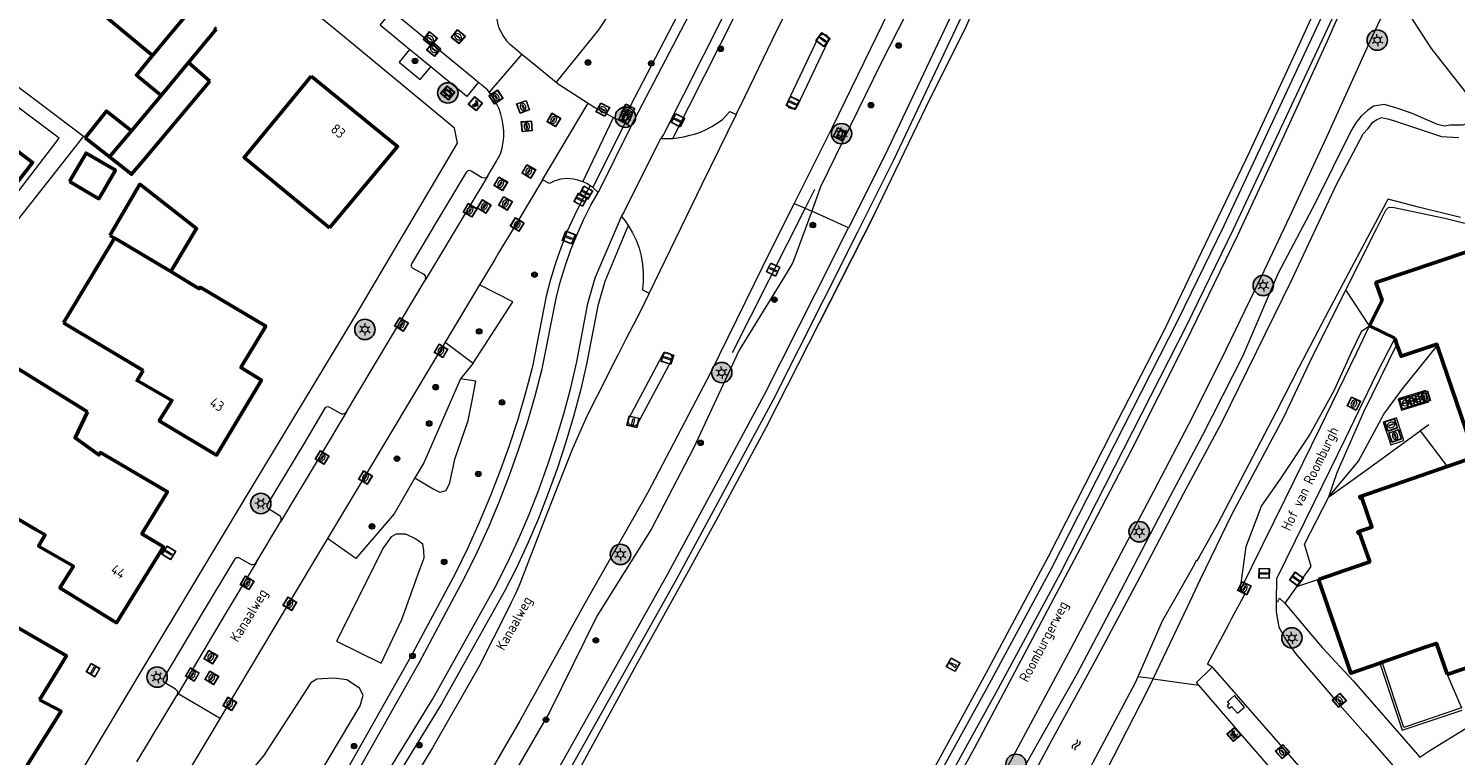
# Model space of a CAD drawing. Header units: metres. Extents: x 94279 to 96109, y 461866 to 463040.
# Tile 87 of 175: x 95023 to 95163, y 462869 to 462940. Entities that reach past the tile are written whole.
import ezdxf
from ezdxf.enums import TextEntityAlignment as Align

# ---------------------------------------------------------------- set-up
doc = ezdxf.new("R2010")
doc.units = ezdxf.units.M
doc.layers.get('0').update_dxf_attribs({"linetype": 'CONTINUOUS'})
for name, color, linetype, lineweight in [('B-WE-OV-LICHTMAST', 252, 'CONTINUOUS', 25), ('B_BEBOUWINGSGRENS_0', 132, 'CONTINUOUS', 50), ('B_LUIFEL_1', 132, 'CONTINUOUS', 50), ('B_TUSSENMUUR_0', 132, 'CONTINUOUS', 50), ('G_GRENS_ALGEMEEN_0', 251, 'CONTINUOUS', 13), ('Q_BANK_0', 251, 'CONTINUOUS', 13), ('Q_BETAALAUTOMAAT_0', 251, 'CONTINUOUS', 13), ('Q_BOOM_0', 251, 'CONTINUOUS', 13), ('Q_INSPECTIE_OF_RIOOLPUT_0', 251, 'CONTINUOUS', 13), ('Q_KOLK_0', 251, 'CONTINUOUS', 13), ('Q_LICHTMAST_0', 251, 'CONTINUOUS', 13), ('Q_MEERPAAL_0', 251, 'CONTINUOUS', 13), ('Q_PAAL_ALGEMEEN_0', 251, 'CONTINUOUS', 13), ('Q_STRAATNAAMBORD_0', 251, 'CONTINUOUS', 13), ('Q_VERKEERSBORDPAAL_0', 251, 'CONTINUOUS', 13), ('Q_VLAGGENMAST_0', 251, 'CONTINUOUS', 13), ('S_GBKN_SYMBOOL_WATER_0', 251, 'CONTINUOUS', 13), ('T_CULTUURGRENS_0', 251, 'CONTINUOUS', 13), ('T_HAAG_0', 251, 'CONTINUOUS', 13), ('T_HEK_0', 251, 'CONTINUOUS', 13), ('T_HEK_LIJN_0', 251, 'CONTINUOUS', 13), ('T_MUUR_30CM_LIJN_0', 251, 'CONTINUOUS', 13), ('T_WALBESCHERMING_0', 251, 'CONTINUOUS', 13), ('V_WEGGRENS_0', 251, 'CONTINUOUS', 13), ('W_WALBESCHERMING_LIJN_0', 251, 'CONTINUOUS', 13), ('W_WATERGRENS_0', 251, 'CONTINUOUS', 13), ('Z_GBKN_HUISNUMMER_0', 251, 'CONTINUOUS', 13), ('Z_STRAATNAAM_0', 251, 'CONTINUOUS', 13)]:
    doc.layers.add(name, color=color, linetype=linetype, lineweight=lineweight)
doc.styles.get("Standard").update_dxf_attribs({"font": 'isocp.shx'})

# ---------------------------------------------------------------- blocks, each defined once
blk = doc.blocks.new('Q_LICHTMAST')
for points in [[(-0.26, 0.15), (-0.52, 0.3)], [(0, 0.3), (0, 0.6)], [(0.26, 0.15), (0.52, 0.3)], [(-0.26, -0.15), (-0.52, -0.3)], [(0, -0.3), (0, -0.6)], [(0.26, -0.15), (0.52, -0.3)]]:
    blk.add_lwpolyline(points)
blk.add_circle((0, 0), 0.3)
blk = doc.blocks.new('Q_VERKEERSBORDPAAL')
for points in [[(-0.5, 0.5), (0.5, 0.5), (0.5, -0.5), (-0.5, -0.5)], [(-0.08, 0.33), (0.07, 0.33), (0.07, -0.33), (-0.08, -0.33)]]:
    blk.add_lwpolyline(points, close=True)
blk.add_lwpolyline([(-0.44, 0.46), (0.44, 0.46, -0.414214), (0.46, 0.44), (0.46, -0.44, -0.414214), (0.44, -0.46), (-0.44, -0.46, -0.414214), (-0.46, -0.44), (-0.46, 0.44), (-0.46, 0.44), (-0.46, 0.45), (-0.46, 0.45), (-0.46, 0.45), (-0.46, 0.45), (-0.46, 0.45), (-0.46, 0.45), (-0.46, 0.46), (-0.46, 0.46), (-0.46, 0.46), (-0.45, 0.46), (-0.45, 0.46), (-0.45, 0.46), (-0.45, 0.46), (-0.45, 0.46), (-0.45, 0.46), (-0.44, 0.46), (-0.44, 0.46)], format="xyb")
blk = doc.blocks.new('Q_VLAGGENMAST')
for points in [[(-0.5, 0.5), (0.5, 0.5), (0.5, -0.5), (-0.5, -0.5)], [(-0.08, 0.33), (0.07, 0.33), (0.07, -0.33), (-0.08, -0.33)]]:
    blk.add_lwpolyline(points, close=True)
blk.add_lwpolyline([(-0.44, 0.46), (0.44, 0.46, -0.414214), (0.46, 0.44), (0.46, -0.44, -0.414214), (0.44, -0.46), (-0.44, -0.46, -0.414214), (-0.46, -0.44), (-0.46, 0.44), (-0.46, 0.44), (-0.46, 0.45), (-0.46, 0.45), (-0.46, 0.45), (-0.46, 0.45), (-0.46, 0.45), (-0.46, 0.45), (-0.46, 0.46), (-0.46, 0.46), (-0.46, 0.46), (-0.45, 0.46), (-0.45, 0.46), (-0.45, 0.46), (-0.45, 0.46), (-0.45, 0.46), (-0.45, 0.46), (-0.44, 0.46), (-0.44, 0.46)], format="xyb")
blk = doc.blocks.new('Q_PAAL_ALGEMEEN')
for points in [[(-0.5, 0.5), (0.5, 0.5), (0.5, -0.5), (-0.5, -0.5)], [(-0.08, 0.33), (0.07, 0.33), (0.07, -0.33), (-0.08, -0.33)]]:
    blk.add_lwpolyline(points, close=True)
blk.add_lwpolyline([(-0.44, 0.46), (0.44, 0.46, -0.414214), (0.46, 0.44), (0.46, -0.44, -0.414214), (0.44, -0.46), (-0.44, -0.46, -0.414214), (-0.46, -0.44), (-0.46, 0.44), (-0.46, 0.44), (-0.46, 0.45), (-0.46, 0.45), (-0.46, 0.45), (-0.46, 0.45), (-0.46, 0.45), (-0.46, 0.45), (-0.46, 0.46), (-0.46, 0.46), (-0.46, 0.46), (-0.45, 0.46), (-0.45, 0.46), (-0.45, 0.46), (-0.45, 0.46), (-0.45, 0.46), (-0.45, 0.46), (-0.44, 0.46), (-0.44, 0.46)], format="xyb")
blk = doc.blocks.new('Q_KOLK')
blk.add_lwpolyline([(-0.5, 0.5), (0.5, 0.5), (0.5, -0.5), (-0.5, -0.5)], close=True)
for points in [[(-0.44, 0.46), (0.44, 0.46, -0.414214), (0.46, 0.44), (0.46, -0.44, -0.414214), (0.44, -0.46), (-0.44, -0.46, -0.414214), (-0.46, -0.44), (-0.46, 0.44, -0.414214), (-0.44, 0.46)], [(-0.34, 0.1, 0.380426), (-0.28, -0.18)], [(-0.01, 0.27, 0.240218), (-0.34, 0.1)], [(-0.19, 0.04, 0.853344), (-0.19, -0.03)], [(0.33, 0.11, 0.240191), (-0.01, 0.27)], [(0.18, -0.03, 0.849746), (0.18, 0.04)], [(0.27, -0.18, 0.380426), (0.33, 0.11)], [(-0.28, -0.18, 0.148452), (0.01, -0.26)], [(0.01, -0.26, 0.131742), (0.27, -0.18)]]:
    blk.add_lwpolyline(points, format="xyb")
for points in [[(-0.19, 0.04), (0.18, 0.04)], [(0.18, -0.03), (-0.19, -0.03)]]:
    blk.add_lwpolyline(points)
blk = doc.blocks.new('Q_INSPECTIE_OF_RIOOLPUT')
blk.add_lwpolyline([(-0.5, 0.5), (0.5, 0.5), (0.5, -0.5), (-0.5, -0.5)], close=True)
for points in [[(-0.44, 0.46), (0.44, 0.46, -0.414214), (0.46, 0.44), (0.46, -0.44, -0.414214), (0.44, -0.46), (-0.44, -0.46, -0.414214), (-0.46, -0.44), (-0.46, 0.44), (-0.46, 0.44), (-0.46, 0.45), (-0.46, 0.45), (-0.46, 0.45), (-0.46, 0.45), (-0.46, 0.45), (-0.46, 0.45), (-0.46, 0.46), (-0.46, 0.46), (-0.46, 0.46), (-0.45, 0.46), (-0.45, 0.46), (-0.45, 0.46), (-0.45, 0.46), (-0.45, 0.46), (-0.45, 0.46), (-0.44, 0.46), (-0.44, 0.46)], [(-0.34, 0.1, 0.380426), (-0.28, -0.18)], [(-0.01, 0.27, 0.240218), (-0.34, 0.1)], [(-0.19, 0.04, 0.853344), (-0.19, -0.03)], [(0.33, 0.11, 0.240191), (-0.01, 0.27)], [(0.18, -0.03, 0.849746), (0.18, 0.04)], [(0.27, -0.18, 0.380426), (0.33, 0.11)], [(-0.28, -0.18, 0.148452), (0.01, -0.26)], [(0.01, -0.26, 0.131742), (0.27, -0.18)]]:
    blk.add_lwpolyline(points, format="xyb")
for points in [[(-0.19, 0.04), (0.18, 0.04)], [(0.18, -0.03), (-0.19, -0.03)]]:
    blk.add_lwpolyline(points)
blk = doc.blocks.new('Q_BANK')
blk.add_lwpolyline([(-0.5, 0.5), (0.5, 0.5), (0.5, -0.5), (-0.5, -0.5)], close=True)
blk.add_lwpolyline([(-0.44, 0.46), (0.44, 0.46, -0.414214), (0.46, 0.44), (0.46, -0.44, -0.414214), (0.44, -0.46), (-0.44, -0.46, -0.414214), (-0.46, -0.44), (-0.46, 0.44), (-0.46, 0.44), (-0.46, 0.45), (-0.46, 0.45), (-0.46, 0.45), (-0.46, 0.45), (-0.46, 0.45), (-0.46, 0.45), (-0.46, 0.46), (-0.46, 0.46), (-0.46, 0.46), (-0.45, 0.46), (-0.45, 0.46), (-0.45, 0.46), (-0.45, 0.46), (-0.45, 0.46), (-0.45, 0.46), (-0.44, 0.46), (-0.44, 0.46)], format="xyb")
for points in [[(-0.27, 0.02), (-0.37, -0.08)], [(-0.18, 0.13), (-0.27, 0.13), (-0.27, 0.28)], [(-0.27, 0.28), (0.26, 0.28), (0.26, 0.13), (0.17, 0.13)], [(-0.18, 0.02), (-0.27, 0.02)], [(-0.27, 0.02), (-0.18, 0.02)], [(-0.18, 0.02), (-0.18, 0.13)], [(-0.18, 0.13), (-0.14, 0.13)], [(-0.14, 0.13), (-0.14, 0.02)], [(0.13, 0.13), (-0.14, 0.13)], [(0.13, 0.02), (-0.14, 0.02)], [(-0.14, 0.02), (0.13, 0.02)], [(0.13, 0.02), (-0.14, 0.02)], [(-0.14, 0.02), (0.13, 0.02)], [(-0.14, 0.02), (0.13, 0.02)], [(0.13, 0.02), (0.13, 0.13)], [(0.13, 0.13), (0.17, 0.13)], [(0.17, 0.13), (0.17, 0.02)], [(0.17, 0.02), (0.26, 0.02)], [(0.17, 0.02), (0.26, 0.02)], [(0.26, 0.02), (0.36, -0.08)], [(-0.24, -0.08), (-0.37, -0.08)], [(-0.19, -0.08), (-0.19, -0.27), (-0.24, -0.27), (-0.24, -0.08)], [(-0.24, -0.08), (-0.19, -0.08)], [(0.18, -0.08), (-0.19, -0.08)], [(0.23, -0.08), (0.23, -0.27), (0.18, -0.27), (0.18, -0.08)], [(0.18, -0.08), (0.23, -0.08)], [(0.36, -0.08), (0.23, -0.08)]]:
    blk.add_lwpolyline(points)
blk = doc.blocks.new('Q_BETAALAUTOMAAT')
blk.add_lwpolyline([(-0.5, 0.5), (0.5, 0.5), (0.5, -0.5), (-0.5, -0.5)], close=True)
for points in [[(-0.44, 0.46), (0.44, 0.46, -0.414214), (0.46, 0.44), (0.46, -0.44, -0.414214), (0.44, -0.46), (-0.44, -0.46, -0.414214), (-0.46, -0.44), (-0.46, 0.44), (-0.46, 0.44), (-0.46, 0.45), (-0.46, 0.45), (-0.46, 0.45), (-0.46, 0.45), (-0.46, 0.45), (-0.46, 0.45), (-0.46, 0.46), (-0.46, 0.46), (-0.46, 0.46), (-0.45, 0.46), (-0.45, 0.46), (-0.45, 0.46), (-0.45, 0.46), (-0.45, 0.46), (-0.45, 0.46), (-0.44, 0.46), (-0.44, 0.46)], [(-0.2, 0.03, 0.050902), (-0.2, -0.03)], [(0, 0.29, 0.299915), (-0.19, 0.1)], [(-0.11, 0.03, 0.069027), (-0.11, -0.03)], [(0, 0.2, 0.158079), (-0.09, 0.1)], [(0.15, 0.29, 0.138529), (0, 0.29)], [(0.14, 0.2, 0.200552), (0, 0.2)], [(-0.18, -0.1, 0.345501), (0.02, -0.28)], [(-0.09, -0.1, 0.158478), (0.01, -0.2)], [(0.01, -0.2, 0.260272), (0.13, -0.18)], [(0.02, -0.28, 0.17253), (0.15, -0.27)]]:
    blk.add_lwpolyline(points, format="xyb")
for points in [[(-0.2, 0.03), (-0.27, 0.03), (-0.27, 0.1)], [(-0.27, 0.1), (-0.19, 0.1)], [(0.06, 0.03), (-0.11, 0.03)], [(-0.09, 0.1), (0.06, 0.1)], [(0.06, 0.1), (0.06, 0.03)], [(0.15, 0.29), (0.14, 0.2)], [(-0.18, -0.1), (-0.27, -0.1), (-0.27, -0.03)], [(-0.27, -0.03), (-0.2, -0.03)], [(-0.11, -0.03), (0.06, -0.03)], [(0.06, -0.1), (-0.09, -0.1)], [(0.06, -0.03), (0.06, -0.1)], [(0.13, -0.18), (0.15, -0.27)]]:
    blk.add_lwpolyline(points)
blk = doc.blocks.new('Q_BOOM')
for radius in [0.27, 0.18, 0.09]:
    blk.add_circle((0, 0), radius)
blk = doc.blocks.new('Q_STRAATNAAMBORD')
for points in [[(-0.5, 0.5), (0.5, 0.5), (0.5, -0.5), (-0.5, -0.5)], [(-0.37, 0.22), (0.36, 0.22), (0.36, -0.21), (-0.37, -0.21)]]:
    blk.add_lwpolyline(points, close=True)
for points in [[(-0.44, 0.46), (0.44, 0.46, -0.414214), (0.46, 0.44), (0.46, -0.44, -0.414214), (0.44, -0.46), (-0.44, -0.46, -0.414214), (-0.46, -0.44), (-0.46, 0.44), (-0.46, 0.44), (-0.46, 0.45), (-0.46, 0.45), (-0.46, 0.45), (-0.46, 0.45), (-0.46, 0.45), (-0.46, 0.45), (-0.46, 0.46), (-0.46, 0.46), (-0.46, 0.46), (-0.45, 0.46), (-0.45, 0.46), (-0.45, 0.46), (-0.45, 0.46), (-0.45, 0.46), (-0.45, 0.46), (-0.44, 0.46), (-0.44, 0.46)], [(-0.29, 0.16), (0.28, 0.16, -0.414214), (0.3, 0.14), (0.3, -0.13, -0.414214), (0.28, -0.16), (-0.29, -0.16, -0.414214), (-0.31, -0.13), (-0.31, 0.14), (-0.31, 0.14), (-0.31, 0.14), (-0.31, 0.14), (-0.31, 0.15), (-0.31, 0.15), (-0.31, 0.15), (-0.3, 0.15), (-0.3, 0.15), (-0.3, 0.15), (-0.3, 0.16), (-0.3, 0.16), (-0.3, 0.16), (-0.3, 0.16), (-0.29, 0.16), (-0.29, 0.16), (-0.29, 0.16), (-0.29, 0.16), (-0.29, 0.16)]]:
    blk.add_lwpolyline(points, format="xyb")
blk = doc.blocks.new('WATERSYMBOOL')
for points in [[(-0.5, 0.15), (-0.44, 0.21), (-0.31, 0.27), (-0.19, 0.27), (-0.06, 0.21), (0, 0.15), (0.06, 0.09), (0.19, 0.02), (0.31, 0.02), (0.44, 0.09), (0.5, 0.15)], [(-0.5, -0.15), (-0.44, -0.09), (-0.31, -0.02), (-0.19, -0.02), (-0.06, -0.09), (0, -0.15), (0.06, -0.21), (0.19, -0.27), (0.31, -0.27), (0.44, -0.21), (0.5, -0.15)]]:
    blk.add_lwpolyline(points)
blk = doc.blocks.new('Q_MEERPAAL')
for points in [[(-0.5, 0.5), (0.5, 0.5), (0.5, -0.5), (-0.5, -0.5)], [(-0.08, 0.32), (0.07, 0.32), (0.07, 0.17), (-0.08, 0.17)]]:
    blk.add_lwpolyline(points, close=True)
blk.add_lwpolyline([(-0.44, 0.46), (0.44, 0.46, -0.414214), (0.46, 0.44), (0.46, -0.44, -0.414214), (0.44, -0.46), (-0.44, -0.46, -0.414214), (-0.46, -0.44), (-0.46, 0.44), (-0.46, 0.44), (-0.46, 0.45), (-0.46, 0.45), (-0.46, 0.45), (-0.46, 0.45), (-0.46, 0.45), (-0.46, 0.45), (-0.46, 0.46), (-0.46, 0.46), (-0.46, 0.46), (-0.45, 0.46), (-0.45, 0.46), (-0.45, 0.46), (-0.45, 0.46), (-0.45, 0.46), (-0.45, 0.46), (-0.44, 0.46), (-0.44, 0.46)], format="xyb")
for points in [[(-0.08, 0.12), (-0.14, -0.31)], [(-0.08, 0.12), (0.07, 0.12)], [(0.07, 0.12), (0.12, -0.31)], [(-0.14, -0.31), (0.12, -0.31)]]:
    blk.add_lwpolyline(points)
blk = doc.blocks.new('LM')
at = {"linetype": 'ByBlock'}
h = blk.add_hatch(color=256, dxfattribs=at)
h.dxf.hatch_style = 1
edge = h.paths.add_edge_path()
edge.add_arc((0, 0), 1, 0, 360)
blk.add_circle((0, 0), 1, dxfattribs=at)

msp = doc.modelspace()

# ---------------------------------------------------------------- linework, layer by layer
at = {"layer": 'B_BEBOUWINGSGRENS_0'}
for p, q in [((95028.77, 462942.87), (95035.14, 462937.61)), ((95038.66, 462936.92), (95041.38, 462940.18)), ((95041.38, 462940.18), (95041.18, 462940.34)), ((95040.77, 462935.08), (95038.66, 462936.92)), ((95035.97, 462933.68), (95033.07, 462930.2)), ((95030.92, 462927.64), (95033.07, 462930.2)), ((95028.53, 462929.53), (95030.92, 462927.64)), ((95031.4, 462919.65), (95026.38, 462911.35)), ((95026.38, 462911.35), (95034.21, 462906.65)), ((95154.61, 462911.06), (95157.09, 462909.83)), ((95157.09, 462909.83), (95157.3, 462909.21)), ((95155.62, 462877.93), (95155.85, 462878.01)), ((95162.23, 462876.8), (95165.75, 462878))]:
    msp.add_line(p, q, dxfattribs=at)
for points in [[(95035.14, 462937.61), (95033.55, 462935.68), (95035.97, 462933.68)], [(95030.92, 462927.64), (95033.08, 462925.94), (95034.27, 462927.35), (95040.77, 462935.08)], [(95050.69, 462935.58), (95044.12, 462927.6), (95052.51, 462920.68)], [(95052.51, 462920.68), (95059.19, 462928.67), (95050.69, 462935.58)], [(95033.07, 462930.2), (95030.6, 462932.15), (95028.53, 462929.53)], [(95021.68, 462924.95), (95023.08, 462926.75), (95023.35, 462927.1), (95020.35, 462929.39), (95018.74, 462927.22)], [(95026.97, 462925.22), (95029.85, 462923.53), (95031.49, 462926.33), (95028.61, 462928.02), (95026.97, 462925.22)], [(95170.27, 462920.38), (95155.23, 462915.32), (95155.83, 462913.56), (95154.61, 462911.06)], [(95036.92, 462916.38), (95031.42, 462919.68), (95031.4, 462919.65)], [(95034.21, 462906.65), (95033.62, 462905.68), (95037.04, 462903.73), (95035.79, 462901.72), (95041.42, 462898.36), (95045.82, 462905.73), (95043.8, 462906.95), (95046.25, 462911.02), (95039.8, 462914.85), (95039.71, 462914.7), (95036.92, 462916.38)], [(95028.76, 462902.6), (95020.89, 462907.47), (95016.93, 462909.91), (95016.54, 462909.25), (95015.31, 462907.17), (95019.26, 462904.73)], [(95157.3, 462909.21), (95157.7, 462908.07), (95161.23, 462909.24), (95161.25, 462909.1)], [(95161.25, 462909.1), (95161.32, 462908.91), (95164.98, 462898.18), (95162.21, 462897.22)], [(95019.26, 462904.73), (95021.6, 462903.36), (95019.89, 462900.43), (95016.76, 462895.08), (95017.18, 462894.84), (95023.77, 462890.99), (95024.58, 462890.51), (95023.95, 462889.42), (95027.36, 462887.43), (95026.04, 462885.3), (95031.6, 462881.88), (95036.2, 462889.34), (95034.09, 462890.61), (95036.59, 462894.76), (95030.01, 462898.6), (95029.87, 462898.37), (95027.53, 462900.06), (95028.76, 462902.6)], [(95162.21, 462897.22), (95153.63, 462894.27), (95153.69, 462894.12), (95153.85, 462894.17), (95154.84, 462891.29), (95153.45, 462890.81), (95153.49, 462890.68), (95153.63, 462890.73), (95154.62, 462887.87), (95153.2, 462887.38), (95149.6, 462886.14)], [(95010.66, 462891.18), (95009.01, 462888.43), (95011.78, 462887.12), (95006.92, 462878.96), (95015.25, 462874.03), (95014.74, 462873), (95017.5, 462871.46), (95016.32, 462869.48), (95021.84, 462866.34), (95026.16, 462873.19), (95024.04, 462874.32)], [(95024.04, 462874.32), (95026.67, 462878.63), (95017.56, 462883.92), (95018.95, 462886.53), (95010.66, 462891.18)], [(95149.6, 462886.14), (95152.76, 462876.93), (95155.62, 462877.93)], [(95155.85, 462878.01), (95160.07, 462879.48), (95161.17, 462879.86), (95162.15, 462877.04), (95162.23, 462876.8)]]:
    msp.add_lwpolyline(points, dxfattribs=at)
at = {"layer": 'B_LUIFEL_1'}
msp.add_line((95030.94, 462919.93), (95031.4, 462919.65), dxfattribs=at)
msp.add_lwpolyline([(95036.92, 462916.38), (95039.45, 462920.6), (95033.89, 462924.96), (95030.94, 462919.93)], dxfattribs=at)
at = {"layer": 'B_TUSSENMUUR_0'}
for p, q in [((95035.14, 462937.61), (95038.95, 462942.18)), ((95038.66, 462936.92), (95035.97, 462933.68))]:
    msp.add_line(p, q, dxfattribs=at)
at = {"layer": 'G_GRENS_ALGEMEEN_0'}
for p, q in [((95159.58, 462900.74), (95162.21, 462897.22)), ((95149.6, 462886.14), (95147.44, 462885.41)), ((95162.23, 462876.8), (95163.63, 462873.54))]:
    msp.add_line(p, q, dxfattribs=at)
for points in [[(95072.72, 462861.45), (95086.59, 462886.2), (95096.1, 462903.83), (95101.03, 462913.64), (95104.37, 462920.29), (95107.92, 462927.35), (95121.04, 462955.14), (95133.09, 462982.56), (95144.41, 463010.42), (95154.81, 463038.23), (95155.25, 463039.53)], [(95167.04, 462980.44), (95162.66, 462970.17), (95151.54, 462944.91), (95140.29, 462920.89), (95135.76, 462911.54), (95123.36, 462887.18), (95117.24, 462875.83), (95108.65, 462860.24)], [(95150.6, 462894.24), (95153.93, 462896.6), (95159.58, 462900.74)], [(95147.44, 462885.41), (95148.88, 462887.42), (95148.21, 462889.6), (95150.6, 462894.24)], [(95155.62, 462877.93), (95157.81, 462871.33), (95163.71, 462873.3)], [(95163.63, 462873.54), (95157.96, 462871.6), (95155.85, 462878.01)]]:
    msp.add_lwpolyline(points, dxfattribs=at)
at = {"layer": 'T_CULTUURGRENS_0'}
for p, q in [((95098.12, 462923.07), (95099.19, 462922.6)), ((95099.19, 462922.6), (95099.84, 462922.31)), ((95103.46, 462920.69), (95099.84, 462922.31)), ((95154.61, 462911.06), (95152.29, 462914.6)), ((95063.85, 462909.44), (95066.61, 462907.37)), ((95066.61, 462907.37), (95065.35, 462905.86)), ((95147.44, 462885.41), (95146.28, 462883.8)), ((95050.68, 462876), (95046.03, 462868.82)), ((95133.35, 462876.38), (95137.84, 462875.77))]:
    msp.add_line(p, q, dxfattribs=at)
for points in [[(95150, 463039.53), (95146.99, 463031.11), (95141.61, 463016.29), (95135.64, 463001.27), (95123.95, 462972.89), (95119.45, 462962.84), (95113.4, 462950.16), (95106.6, 462936.76), (95100.71, 462924.7), (95099.84, 462922.31)], [(95154.2, 463039.53), (95153.87, 463038.57), (95143.48, 463010.78), (95132.17, 462982.95), (95120.13, 462955.55), (95107.02, 462927.79), (95103.46, 462920.69)], [(95113.48, 463008.27), (95104.76, 462987), (95098.97, 462975.88), (95086.49, 462951.53), (95078.91, 462940.12), (95074.75, 462934.99)], [(95081.24, 462931.08), (95089.91, 462947.78), (95090.78, 462949.6), (95094.18, 462954.17), (95101.27, 462961.77), (95105.78, 462968.67), (95107.78, 462972.68)], [(95163.58, 462969.77), (95152.45, 462944.49), (95141.19, 462920.46), (95136.65, 462911.1), (95124.25, 462886.71), (95118.12, 462875.35), (95109.52, 462859.75)], [(95086.21, 462929.46), (95093.99, 462944.91), (95095.79, 462947.95), (95098.01, 462950.94), (95105.17, 462958.63), (95105.28, 462958.76), (95107.18, 462961.68)], [(95162.53, 462930.78), (95161.92, 462930.65), (95161.29, 462930.84), (95158.72, 462931.93), (95157.1, 462932.5), (95156.03, 462932.81), (95155, 462932.64), (95154.4, 462932.21), (95153.78, 462931.66), (95153.26, 462930.98), (95152.77, 462930.16), (95149.28, 462923.11), (95145.65, 462916.24), (95142.12, 462908.04), (95138.16, 462900.24), (95133.88, 462892.16), (95129.76, 462884.22), (95125.86, 462876.83), (95122.01, 462870.01), (95117.39, 462861.77)], [(95165.45, 462932.21), (95164.88, 462931.27), (95164.67, 462931.08), (95163.72, 462930.78), (95162.53, 462930.78)], [(95078.08, 462924.82), (95077.29, 462923.38), (95076.54, 462921.88), (95075.85, 462920.35), (95075.24, 462918.79), (95074.68, 462917.21), (95074.2, 462915.6), (95073.78, 462913.97), (95072.42, 462907.06), (95071.74, 462904.46), (95070.98, 462901.86), (95070.15, 462899.28), (95069.24, 462896.73), (95068.26, 462894.21), (95067.21, 462891.72), (95066.09, 462889.26), (95064.89, 462886.83), (95063.62, 462884.42), (95060.46, 462878.51), (95053.3, 462865.81)], [(95099.84, 462922.31), (95098, 462917.27), (95097.43, 462916.34), (95092.72, 462908.66), (95088.24, 462899.05), (95084.12, 462891.1), (95078.74, 462882.54), (95074.09, 462873.09), (95068.48, 462863.38), (95062.54, 462852.94), (95056.66, 462843.34), (95050.8, 462834.1), (95046.51, 462827.8), (95042.41, 462820.91), (95036.67, 462811.83), (95029.27, 462799.86), (95020.31, 462787.92), (95012.99, 462777.71), (95012.7, 462777.81)], [(95152.29, 462914.6), (95155.31, 462920.65), (95156.22, 462922.43), (95156.46, 462922.69), (95156.86, 462922.71), (95162.01, 462921.63), (95165.97, 462920.64), (95167.5, 462920.47), (95170.27, 462920.38)], [(95013.33, 462773.5), (95014.5, 462774.86), (95015.64, 462776.23), (95016.77, 462777.61), (95017.88, 462779.01), (95018.98, 462780.42), (95020.06, 462781.84), (95021.12, 462783.28), (95022.17, 462784.72), (95023.19, 462786.19), (95024.21, 462787.66), (95025.2, 462789.14), (95026.17, 462790.64), (95042.3, 462814.19), (95057.06, 462837.42), (95071.85, 462861.95), (95085.71, 462886.68), (95095.21, 462904.3), (95100.21, 462914.24), (95103.46, 462920.69)], [(95066.61, 462907.37), (95070.51, 462913.4), (95067.22, 462915.07)], [(95138.02, 462886.16), (95141.11, 462892.57), (95146.16, 462902), (95148.74, 462907.47), (95152.29, 462914.6)], [(95141.92, 462885.07), (95142.49, 462889.37), (95144, 462893.33), (95145.91, 462896.07), (95148.68, 462900.25), (95151.12, 462904.71), (95152.87, 462908.53), (95153.84, 462910.55), (95154.61, 462911.06)], [(95150.6, 462894.24), (95151.43, 462896.65), (95154.06, 462902.6), (95157.3, 462909.21)], [(95150.6, 462894.24), (95153.52, 462897.76), (95156, 462902.36), (95157.83, 462904.86), (95161.25, 462909.1)], [(95065.35, 462905.86), (95061.75, 462897.6), (95060.89, 462896.12)], [(95060.89, 462896.12), (95062.67, 462895.05), (95063.34, 462894.7), (95063.95, 462894.88), (95064.33, 462895.63), (95064.82, 462897.97), (95066.13, 462901.74), (95066.53, 462903.87), (95066.88, 462905.61), (95065.35, 462905.86)], [(95060.89, 462896.12), (95058.84, 462892.58), (95055.09, 462888.2), (95052.32, 462890.17)], [(95057.81, 462889.28), (95053.19, 462880.08), (95057.59, 462877.92), (95059.62, 462882.21), (95061.3, 462886.94), (95061.81, 462888.25), (95061.78, 462888.99), (95061.68, 462889.62), (95060.96, 462890.13), (95060, 462890.6), (95059.05, 462890.6), (95058.55, 462890.33), (95057.81, 462889.28)], [(95133.35, 462876.38), (95136.72, 462883.45), (95138.02, 462886.16)], [(95046.03, 462868.82), (95043.8, 462866.16), (95041.81, 462863.74), (95040.88, 462861.51), (95041.48, 462859.52), (95043.4, 462857.46), (95044.9, 462856.99), (95045.56, 462857.03), (95055.53, 462873.74), (95055.8, 462874.77), (95055.46, 462875.46), (95054.2, 462876.29), (95052.94, 462876.43), (95051.25, 462876.33), (95050.68, 462876)], [(95115.98, 462835.26), (95117.57, 462839.85), (95117.35, 462841.98), (95117.16, 462843.22), (95117.01, 462844.29), (95117.16, 462845.75), (95117.71, 462847.15), (95118.95, 462849.43), (95121.78, 462853.95), (95124.56, 462859.99), (95128.83, 462867.43), (95132.77, 462875.16), (95133.35, 462876.38)], [(95133.35, 462876.38), (95133.2, 462876.4), (95131.86, 462876.58)], [(95141.64, 462872.99), (95142.32, 462873.58), (95141.35, 462874.73), (95140.66, 462874.12), (95140.84, 462873.88), (95140.63, 462873.71), (95140.83, 462873.45), (95141.05, 462873.66), (95141.64, 462872.99)]]:
    msp.add_lwpolyline(points, dxfattribs=at)
at = {"layer": 'T_HAAG_0'}
msp.add_line((95028.53, 462929.53), (95028.34, 462929.68), dxfattribs=at)
at = {"layer": 'T_HEK_0'}
msp.add_lwpolyline([(95165.45, 462932.21), (95160.69, 462938.31), (95157.83, 462942.67)], dxfattribs=at)
at = {"layer": 'T_HEK_LIJN_0'}
for p, q in [((95100.12, 462924.44), (95099.19, 462922.6)), ((95099.19, 462922.6), (95092.03, 462908.39))]:
    msp.add_line(p, q, dxfattribs=at)
at = {"layer": 'T_MUUR_30CM_LIJN_0'}
msp.add_line((95160.41, 462901.34), (95159.58, 462900.74), dxfattribs=at)
at = {"layer": 'T_WALBESCHERMING_0'}
msp.add_lwpolyline([(95163.54, 462921.71), (95159.55, 462922.69), (95156.4, 462923.5), (95156.2, 462923.11), (95152.83, 462916.79), (95150.24, 462911.92), (95147.65, 462906.95), (95145.43, 462902.59), (95139.67, 462891.57), (95137.89, 462888.37), (95137.64, 462887.97)], dxfattribs=at)
at = {"layer": 'V_WEGGRENS_0'}
for p, q in [((95071.4, 462937.74), (95068.18, 462933.99)), ((95073.42, 462925.41), (95077.89, 462932.93)), ((95077.36, 462925.21), (95080.4, 462931.53)), ((95080.4, 462931.53), (95081.24, 462931.08)), ((95081.49, 462930.95), (95078.35, 462924.64)), ((95082.08, 462930.64), (95078.87, 462924.15)), ((95081.24, 462931.08), (95081.49, 462930.95)), ((95081.49, 462930.95), (95082.08, 462930.64)), ((95078.87, 462924.15), (95078.35, 462924.64)), ((95081.18, 462921.8), (95081.42, 462922.23)), ((95067.22, 462915.07), (95063.85, 462909.44)), ((95045.31, 462887.82), (95047.7, 462891.81)), ((95033.6, 462868.24), (95037.53, 462874.75)), ((95037.64, 462874.94), (95037.53, 462874.75)), ((95037.64, 462874.94), (95041.76, 462872.5)), ((95041.76, 462872.5), (95037.66, 462865.63))]:
    msp.add_line(p, q, dxfattribs=at)
for points in [[(95148.18, 463039.53), (95145.75, 463032.8), (95141.03, 463020.21), (95136.01, 463007.26), (95130.84, 462994.47), (95125.4, 462981.32), (95119.49, 462968.12), (95114.05, 462956.01), (95108.07, 462943.34), (95101.86, 462930.53), (95098.12, 462923.07)], [(95082.08, 462930.64), (95090.8, 462947.33), (95091.64, 462949.08), (95094.95, 462953.53), (95102.06, 462961.15), (95106.65, 462968.17), (95108.68, 462972.25), (95112.1, 462979.98), (95122.68, 463005.3)], [(95092.43, 462931.81), (95093.34, 462933.68), (95096.42, 462940.05), (95099.74, 462946.62), (95103.49, 462953.24), (95108.04, 462960.3), (95109.33, 462962.35), (95110.38, 462963.95), (95110.94, 462964.91)], [(95075.08, 462958.85), (95074.68, 462957.82), (95073.59, 462955.07), (95072.38, 462951.84), (95070.98, 462948.24), (95069.87, 462945.42), (95069.16, 462943.56), (95069.01, 462943.13), (95068.93, 462942.82), (95068.89, 462942.51), (95068.87, 462942.09), (95068.87, 462941.74), (95068.87, 462941.58), (95068.92, 462941.21), (95069, 462940.78), (95069.08, 462940.38), (95069.31, 462939.95), (95069.59, 462939.46), (95069.87, 462939.06), (95070.2, 462938.72), (95070.46, 462938.51), (95071.4, 462937.74)], [(95104.44, 462959.31), (95097.24, 462951.58), (95094.96, 462948.5), (95093.11, 462945.39), (95085.28, 462929.85), (95085.04, 462929.46)], [(95055.26, 462772.65), (95058.5, 462777.2), (95062.77, 462783.04), (95068.85, 462791.78), (95074.68, 462800.87), (95079.73, 462808.76), (95085.18, 462817.6), (95090.69, 462826.48), (95096.08, 462835.24), (95100.88, 462843.24), (95105.66, 462851.31), (95110.56, 462860.03), (95115.82, 462869.55), (95121.27, 462879.83), (95126.23, 462889.21), (95131.27, 462898.92), (95136.58, 462909.45), (95141.63, 462919.9), (95146.26, 462929.81), (95150.45, 462938.98), (95154.61, 462948.41)], [(95064.78, 462930.48), (95054.88, 462938.67), (95045.94, 462946.04)], [(95007.54, 462945.13), (95016, 462939), (95028.34, 462929.68)], [(95156.55, 462943.1), (95154.81, 462939.34), (95153.07, 462935.5), (95150.37, 462929.6), (95146.76, 462921.77), (95144.22, 462916.43), (95140.5, 462908.7), (95137.21, 462902.12), (95133.4, 462894.78), (95131.54, 462891.23), (95125.24, 462879.28), (95119.37, 462868.28), (95113.7, 462858.06), (95106.84, 462845.95), (95100.09, 462834.71), (95093.4, 462823.75), (95088.07, 462815.13), (95081.76, 462804.99)], [(95060.37, 462938.21), (95057.47, 462940.6), (95058.62, 462942.01)], [(95058.62, 462942.01), (95067.12, 462934.99), (95067.12, 462934.98)], [(95097.78, 462932.39), (95097.64, 462932.48), (95097.53, 462932.6), (95097.47, 462932.75), (95097.46, 462932.92), (95097.51, 462933.07), (95100.52, 462939.42), (95100.63, 462939.57), (95100.79, 462939.67), (95100.97, 462939.71), (95101.16, 462939.67)], [(95101.16, 462939.67), (95101.3, 462939.59), (95101.4, 462939.46), (95101.46, 462939.31), (95101.47, 462939.15), (95101.43, 462938.99), (95098.41, 462932.64), (95098.3, 462932.49), (95098.14, 462932.39), (95097.96, 462932.36), (95097.78, 462932.39)], [(95012.72, 462909.33), (95011.48, 462910.25), (95013.45, 462912.81), (95020.92, 462922.91), (95025.97, 462929.48), (95015.63, 462937.2)], [(95060.37, 462938.21), (95059.33, 462936.95), (95061.4, 462935.25), (95062.45, 462936.5)], [(95062.45, 462936.5), (95061.78, 462937.04), (95061.01, 462937.68), (95060.37, 462938.21)], [(95071.4, 462937.74), (95072.77, 462936.61), (95074.75, 462934.99)], [(95067.12, 462934.98), (95065.97, 462933.59), (95062.45, 462936.5)], [(95068.18, 462933.99), (95068, 462934.22), (95067.68, 462934.51), (95067.47, 462934.69), (95067.12, 462934.98)], [(95074.75, 462934.99), (95075.04, 462934.76), (95077.89, 462932.93)], [(95068.98, 462927.35), (95069.11, 462927.56), (95069.31, 462928.04), (95069.46, 462928.53), (95069.56, 462929.09), (95069.61, 462929.61), (95069.61, 462930.16), (95069.56, 462930.74), (95069.47, 462931.33), (95069.34, 462931.86), (95069.16, 462932.37), (95068.93, 462932.84), (95068.71, 462933.22), (95068.47, 462933.6), (95068.27, 462933.89), (95068.18, 462933.99)], [(95077.89, 462932.93), (95078.55, 462932.51), (95080.4, 462931.53)], [(95092.43, 462931.81), (95089.07, 462924.92), (95083.89, 462914.26)], [(95086.21, 462929.46), (95086.68, 462929.52), (95087.29, 462929.62), (95087.3, 462929.62), (95087.89, 462929.78), (95088.32, 462929.88), (95088.91, 462930.08), (95089.48, 462930.33), (95090.03, 462930.63), (95090.57, 462930.97), (95091.07, 462931.33), (95091.8, 462932.11), (95092.43, 462931.81)], [(95044.15, 462893.98), (95054.9, 462911.78), (95065.08, 462928.99), (95064.78, 462930.48)], [(95028.34, 462929.68), (95019.25, 462918.17), (95013.73, 462910.7), (95012.72, 462909.33)], [(95081.42, 462922.23), (95081.48, 462922.35), (95085.04, 462929.46)], [(95085.04, 462929.46), (95085.44, 462929.44), (95085.76, 462929.44), (95086.07, 462929.44), (95086.21, 462929.46)], [(95068.05, 462925.8), (95068.91, 462927.22), (95068.98, 462927.35)], [(95061.88, 462915.54), (95061.94, 462915.66), (95061.95, 462915.8), (95061.92, 462915.93), (95061.85, 462916.04), (95061.74, 462916.12), (95060.71, 462916.7), (95060.63, 462916.77), (95060.57, 462916.85), (95060.54, 462916.95), (95060.55, 462917.06), (95060.59, 462917.15), (95063.13, 462921.43), (95065.97, 462926.18), (95066.04, 462926.26), (95066.12, 462926.31), (95066.21, 462926.33), (95066.31, 462926.32), (95066.4, 462926.28), (95067.43, 462925.67), (95067.56, 462925.61), (95067.7, 462925.6), (95067.84, 462925.63), (95067.96, 462925.7), (95068.05, 462925.8)], [(95068.05, 462925.8), (95066.21, 462922.74), (95061.88, 462915.54)], [(95073.42, 462925.41), (95070.69, 462920.83), (95069.1, 462918.21), (95068.73, 462917.57), (95067.22, 462915.07)], [(95077.36, 462925.21), (95076.87, 462925.37), (95076.47, 462925.46), (95075.84, 462925.51), (95075.22, 462925.46), (95074.62, 462925.31), (95074.09, 462925.04), (95073.42, 462925.41)], [(95078.08, 462924.82), (95077.83, 462924.99), (95077.46, 462925.18), (95077.36, 462925.21)], [(95078.35, 462924.64), (95078.35, 462924.64), (95078.08, 462924.82)], [(95019.2, 462810.86), (95022.09, 462815.09), (95029.84, 462826.67), (95054.16, 462865.3), (95061.33, 462878.03), (95064.51, 462883.96), (95065.78, 462886.37), (95066.99, 462888.83), (95068.13, 462891.32), (95069.19, 462893.84), (95070.18, 462896.39), (95071.09, 462898.96), (95071.94, 462901.56), (95072.7, 462904.19), (95073.39, 462906.84), (95074.76, 462913.75), (95075.16, 462915.33), (95075.64, 462916.9), (95076.17, 462918.44), (95076.78, 462919.96), (95077.44, 462921.46), (95078.17, 462922.92), (95078.87, 462924.15)], [(95021.59, 462809.14), (95024.86, 462813.94), (95034.35, 462828.32), (95062.65, 462874.42), (95068.78, 462885.38), (95069.95, 462887.72), (95071.05, 462890.1), (95072.09, 462892.51), (95073.05, 462894.95), (95073.94, 462897.42), (95074.76, 462899.91), (95075.5, 462902.42), (95076.18, 462904.96), (95076.77, 462907.51), (95077.87, 462913.25), (95078.59, 462915.76), (95081.18, 462921.8)], [(95098.12, 462923.07), (95095.86, 462918.58), (95089.91, 462906.44), (95083.75, 462894.68), (95077.59, 462883.85), (95071.19, 462872.26), (95064.56, 462860.79), (95057.26, 462848.57), (95049.87, 462836.51), (95042.5, 462825.03), (95036.08, 462815.28), (95029.79, 462805.68)], [(95081.18, 462921.8), (95081.52, 462921.36), (95081.83, 462920.92)], [(95081.83, 462920.92), (95079.53, 462915.42), (95078.84, 462913.02), (95077.75, 462907.3), (95077.15, 462904.71), (95076.47, 462902.15), (95075.71, 462899.61), (95074.88, 462897.09), (95073.98, 462894.6), (95073.01, 462892.13), (95071.97, 462889.69), (95070.85, 462887.29), (95069.66, 462884.91), (95063.51, 462873.92), (95035.19, 462827.78)], [(95081.83, 462920.92), (95082.25, 462920.2), (95082.61, 462919.46), (95082.89, 462918.68), (95083.1, 462917.89), (95083.24, 462917.07), (95083.31, 462916.25), (95083.3, 462915.43), (95083.22, 462914.6), (95083.89, 462914.26)], [(95054.16, 462902.62), (95055.19, 462904.32), (95058.59, 462910.02), (95059.56, 462911.64), (95061.88, 462915.54)], [(95083.89, 462914.26), (95083.02, 462912.48), (95081.6, 462909.73), (95080.81, 462908.17), (95080.33, 462907.26), (95079.65, 462905.9), (95077.81, 462902.23), (95076.34, 462898.9), (95075.04, 462895.67), (95073.62, 462891.98), (95071.13, 462885.54), (95070.72, 462884.65), (95070.34, 462883.87), (95070.06, 462883.24), (95067.16, 462877.55), (95062.61, 462869.59), (95055.06, 462857.11), (95047.67, 462845.05), (95040.11, 462832.9), (95032.46, 462821.13), (95024.43, 462809.37)], [(95141.92, 462885.07), (95146.33, 462894.03), (95149.78, 462901.09), (95153.32, 462908.36), (95154.61, 462911.06)], [(95063.85, 462909.44), (95060.63, 462904.06), (95056.14, 462896.55), (95052.32, 462890.17)], [(95157.09, 462909.83), (95155.27, 462906.28), (95152.24, 462900.01), (95149.17, 462893.74), (95145.47, 462886.19), (95145.43, 462883.96)], [(95082.13, 462901.26), (95082, 462901.34), (95081.9, 462901.47), (95081.84, 462901.63), (95081.84, 462901.79), (95081.89, 462901.95), (95085.18, 462908.16), (95085.3, 462908.3), (95085.46, 462908.39), (95085.65, 462908.42), (95085.83, 462908.38)], [(95085.83, 462908.38), (95085.96, 462908.29), (95086.06, 462908.16), (95086.12, 462908.01), (95086.12, 462907.84), (95086.07, 462907.69), (95082.78, 462901.48), (95082.66, 462901.33), (95082.5, 462901.24), (95082.31, 462901.21), (95082.13, 462901.26)], [(95160.11, 462904.7), (95157.42, 462903.89), (95157.75, 462902.78), (95160.44, 462903.59), (95160.11, 462904.7)], [(95047.7, 462891.81), (95047.76, 462891.93), (95047.77, 462892.07), (95047.75, 462892.2), (95047.68, 462892.32), (95047.57, 462892.41), (95046.53, 462893.08), (95046.46, 462893.14), (95046.41, 462893.22), (95046.39, 462893.32), (95046.39, 462893.41), (95046.43, 462893.5), (95050.01, 462899.46), (95052.09, 462902.98), (95052.15, 462903.05), (95052.24, 462903.1), (95052.33, 462903.12), (95052.42, 462903.11), (95052.51, 462903.07), (95053.55, 462902.46), (95053.68, 462902.41), (95053.82, 462902.41), (95053.95, 462902.44), (95054.07, 462902.51), (95054.16, 462902.62)], [(95054.16, 462902.62), (95051.8, 462898.62), (95047.7, 462891.81)], [(95157.24, 462902.03), (95155.93, 462901.6), (95156.68, 462899.37), (95157.98, 462899.8), (95157.24, 462902.03)], [(94999.3, 462820.87), (95002.72, 462825.3), (95014.84, 462845.1), (95024.62, 462861.38), (95034.3, 462877.58), (95044.15, 462893.98)], [(95052.32, 462890.17), (95048.26, 462883.37), (95042.3, 462873.4), (95041.76, 462872.5)], [(95037.53, 462874.75), (95037.59, 462874.88), (95037.6, 462875.02), (95037.57, 462875.16), (95037.49, 462875.27), (95037.38, 462875.36), (95036.34, 462875.99), (95036.27, 462876.06), (95036.22, 462876.15), (95036.2, 462876.24), (95036.2, 462876.34), (95036.23, 462876.43), (95040.04, 462882.82), (95043.23, 462888.17), (95043.29, 462888.24), (95043.38, 462888.29), (95043.47, 462888.31), (95043.56, 462888.3), (95043.65, 462888.27), (95044.69, 462887.67), (95044.82, 462887.61), (95044.96, 462887.6), (95045.1, 462887.63), (95045.22, 462887.71), (95045.31, 462887.82)], [(95045.31, 462887.82), (95041.98, 462882.25), (95037.64, 462874.94)], [(95139.17, 462877.51), (95139.13, 462877.56), (95138.71, 462877.81), (95140.75, 462881.67), (95141.1, 462882.34), (95142.22, 462884.44)], [(95142.22, 462884.44), (95142.41, 462884.79), (95141.92, 462885.07)], [(95145.43, 462883.96), (95145.6, 462883.97), (95145.75, 462884.3), (95146.28, 462883.8)], [(95145.43, 462883.96), (95145.44, 462882.96), (95145.71, 462881.44)], [(95146.28, 462883.8), (95148.83, 462880.76), (95150, 462879.43), (95153.02, 462876.15), (95159.55, 462868.67)], [(95145.71, 462881.44), (95146.47, 462880.08), (95147.33, 462878.85), (95151.44, 462874.1), (95154.22, 462870.93), (95157.38, 462867.31)], [(95137.84, 462875.77), (95137.62, 462876.03), (95139.05, 462877.41), (95139.17, 462877.51)], [(95139.17, 462877.51), (95140.82, 462875.64), (95146.28, 462869.37), (95152.14, 462862.65), (95156.55, 462857.63), (95160.47, 462853.16), (95161.61, 462851.62), (95162.33, 462850.41), (95163.03, 462849.07), (95163.78, 462847.27), (95167.4, 462836.82), (95170.01, 462829.27)], [(95159.55, 462868.67), (95160.62, 462869.39), (95164.51, 462871.79), (95164.89, 462872.03), (95165.2, 462872.33), (95165.45, 462872.67), (95165.64, 462873.06), (95165.75, 462873.47), (95165.77, 462873.9), (95165.75, 462878)], [(95154.88, 462856.15), (95151.77, 462859.68), (95146.45, 462865.79), (95141.92, 462871.03), (95137.84, 462875.77)]]:
    msp.add_lwpolyline(points, dxfattribs=at)
at = {"layer": 'W_WALBESCHERMING_LIJN_0'}
msp.add_line((95100.62, 462911.39), (95105.99, 462921.95), dxfattribs=at)
for points in [[(95105.99, 462921.95), (95111.08, 462932.57), (95115.03, 462940.53), (95119.3, 462950.25), (95123.2, 462958.59), (95127.51, 462967.95), (95130.59, 462974.78), (95134.4, 462984.15), (95139.06, 462995.22), (95143.13, 463005.02), (95144.78, 463009.28), (95145.51, 463011.68), (95146.11, 463012.74), (95146.56, 463013.95), (95148.63, 463019.37), (95150.77, 463025.06), (95152.51, 463030.02), (95155.32, 463037.89), (95155.91, 463039.53)], [(95052.49, 462827.15), (95056.95, 462834.21), (95063.77, 462844.63), (95070.1, 462855.15), (95076.39, 462866.29), (95082.56, 462877.59), (95087.79, 462887.02), (95090.66, 462892.3), (95095.42, 462901.13), (95100.62, 462911.39)]]:
    msp.add_lwpolyline(points, dxfattribs=at)
at = {"layer": 'W_WATERGRENS_0'}
for points in [[(95077.87, 462810.52), (95080.47, 462814.49), (95085.87, 462823.11), (95090.65, 462831.03), (95102.47, 462850.94), (95106.04, 462857.32), (95111.32, 462866.55), (95116.99, 462876.99), (95123.08, 462888.4), (95129.31, 462900.6), (95134.5, 462910.71), (95138.13, 462918.37), (95142.87, 462928.18), (95147.52, 462938.29), (95152.41, 462949.07), (95156.87, 462958.21), (95158.24, 462961.22), (95160.35, 462966.41), (95165.91, 462979.41), (95169.16, 462987.6), (95173.75, 462999.12), (95177.98, 463010.1), (95181.31, 463019.51), (95188.48, 463039.53)], [(95118.94, 462861.96), (95123.39, 462870.3), (95127.73, 462878.23), (95132.09, 462886.41), (95136.38, 462894.62), (95140.11, 462901.56), (95146.96, 462915.49), (95151.37, 462924.95), (95153.99, 462929.92), (95154.46, 462930.43), (95154.91, 462931.02), (95155.31, 462931.32), (95155.81, 462931.51), (95156.5, 462931.35), (95157.15, 462931.17), (95161.66, 462929.65), (95163.38, 462929.54)], [(95105.99, 462921.95), (95101.56, 462913.24), (95100.62, 462911.39)], [(95137.64, 462887.97), (95137.6, 462887.99), (95137.46, 462887.71), (95136.93, 462886.77), (95134.26, 462882.04), (95131.86, 462876.58)], [(95131.86, 462876.58), (95131.6, 462875.99), (95127.16, 462867.6)]]:
    msp.add_lwpolyline(points, dxfattribs=at)

# ---------------------------------------------------------------- block references
at = {"layer": 'B-WE-OV-LICHTMAST'}
for p in [(95155.36, 462939.12), (95064.12, 462933.93), (95081.55, 462931.54), (95102.77, 462929.93), (95144.17, 462915.02), (95055.98, 462910.7), (95091.01, 462906.46), (95045.76, 462893.6), (95131.99, 462890.83), (95081.07, 462888.6), (95146.98, 462880.4), (95035.58, 462876.55), (95119.9, 462867.98)]:
    msp.add_blockref('LM', p, dxfattribs=at)
at = {"layer": 'Q_BANK_0', "rotation": 130.6995550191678}
msp.add_blockref('Q_BANK', (95141.31, 462870.91), dxfattribs=at)
at = {"layer": 'Q_BETAALAUTOMAAT_0', "rotation": 140.4853576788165}
msp.add_blockref('Q_BETAALAUTOMAAT', (95066.83, 462932.87), dxfattribs=at)
at = {"layer": 'Q_BOOM_0'}
for p, rotation in [((95090.91, 462938.26), 63.26753907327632), ((95108.38, 462938.59), 63.09735707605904), ((95060.9, 462937.08), 140.5301282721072), ((95077.88, 462936.92), 50.959570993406), ((95084.09, 462936.83), 62.56838353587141), ((95105.67, 462932.73), 63.97540496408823), ((95099.95, 462920.95), 69.95393712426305), ((95072.63, 462916.08), 73.21891406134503), ((95096.18, 462913.62), 58.47876266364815), ((95067.2, 462910.5), 57.13225043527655), ((95062.92, 462905.03), 59.08484570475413), ((95069.45, 462903.53), 73.72878241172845), ((95062.29, 462901.46), 66.47987835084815), ((95088.93, 462899.56), 65.00628957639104), ((95059.13, 462898), 59.11930679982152), ((95067.11, 462896.51), 68.77251188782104), ((95056.67, 462891.35), 49.43974198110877), ((95063.76, 462887.86), 63.83276401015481), ((95078.65, 462880.16), 63.77039183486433), ((95060.65, 462878.63), 61.83511598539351), ((95073.76, 462872.37), 59.98379607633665), ((95054.92, 462869.77), 60.5925618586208), ((95061.32, 462869.86), 58.45553038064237)]:
    msp.add_blockref('Q_BOOM', p, dxfattribs=dict(at, rotation=rotation))
at = {"layer": 'Q_INSPECTIE_OF_RIOOLPUT_0'}
for p, rotation in [((95065.14, 462939.45), 140.4134876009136), ((95062.74, 462938.21), 140.4134876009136), ((95071.51, 462932.56), 109.6961816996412), ((95074.52, 462931.28), 59.23835206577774), ((95071.87, 462930.65), 94.63281096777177), ((95072.06, 462926.22), 59.23835206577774), ((95069.31, 462925.01), 59.08309200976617), ((95067.69, 462922.78), 59.08309200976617), ((95069.77, 462923.08), 59.21526335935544), ((95158.15, 462903.48), 16.7832641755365), ((95158.74, 462903.65), 16.7832641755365), ((95159.37, 462903.85), 16.7832641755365), ((95159.96, 462904.06), 106.7796427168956), ((95156.73, 462901.32), 18.43494882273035), ((95157.12, 462900.24), 108.450342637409), ((95040.84, 462878.51), 59.28126366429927), ((95040.94, 462876.48), 59.28126366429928)]:
    msp.add_blockref('Q_INSPECTIE_OF_RIOOLPUT', p, dxfattribs=dict(at, rotation=rotation))
at = {"layer": 'Q_KOLK_0'}
for p, rotation in [((95062.39, 462939.25), 140.4134876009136), ((95068.85, 462933.53), 122.9550978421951), ((95079.34, 462932.29), 152.1126907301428), ((95066.3, 462922.4), 58.92287919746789), ((95070.93, 462921), 59.21526335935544), ((95059.57, 462911.18), 59.03624346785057), ((95063.45, 462908.6), 59.08484570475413), ((95153.07, 462903.41), 64.1816350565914), ((95051.79, 462898.12), 58.96206461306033), ((95056.03, 462896.16), 59.11418967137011), ((95044.42, 462885.8), 59.17857412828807), ((95142.32, 462885.28), 63.82785442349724), ((95048.62, 462883.75), 59.11812997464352), ((95039.04, 462876.8), 59.28126366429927), ((95042.71, 462873.91), 59.11153354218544), ((95151.63, 462874.27), 130.8339213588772), ((95146.06, 462869.22), 131.0866820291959)]:
    msp.add_blockref('Q_KOLK', p, dxfattribs=dict(at, rotation=rotation))
at = {"layer": 'Q_LICHTMAST_0'}
for p, rotation in [((95155.36, 462939.12), 65.0849373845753), ((95064.12, 462933.93), 140.4853576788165), ((95081.55, 462931.54), 62.56838353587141), ((95102.77, 462929.93), 63.97540496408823), ((95144.17, 462915.02), 64.28023995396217), ((95055.98, 462910.7), 58.86092929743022), ((95091.01, 462906.46), 65.00628957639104), ((95045.76, 462893.6), 87.61405596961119), ((95131.99, 462890.83), 62.20174777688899), ((95081.07, 462888.6), 60.3840101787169), ((95146.98, 462880.4), 125.0512325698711), ((95035.58, 462876.55), 72.29957221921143)]:
    msp.add_blockref('Q_LICHTMAST', p, dxfattribs=dict(at, rotation=rotation))
at = {"layer": 'Q_MEERPAAL_0', "rotation": 61.46878010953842}
msp.add_blockref('Q_MEERPAAL', (95113.73, 462877.76), dxfattribs=at)
at = {"layer": 'Q_PAAL_ALGEMEEN_0', "rotation": 88.89433900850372}
msp.add_blockref('Q_PAAL_ALGEMEEN', (95144.26, 462886.74), dxfattribs=at)
at = {"layer": 'Q_STRAATNAAMBORD_0'}
for p, rotation in [((95064.12, 462933.93), 140.4853576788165), ((95081.54, 462931.53), 62.56838353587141), ((95102.63, 462929.87), 63.97540496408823)]:
    msp.add_blockref('Q_STRAATNAAMBORD', p, dxfattribs=dict(at, rotation=rotation))
at = {"layer": 'Q_VERKEERSBORDPAAL_0'}
for p, rotation in [((95100.94, 462939.17), 53.81898522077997), ((95097.99, 462932.94), 64.5871271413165), ((95081.81, 462932.19), 62.56838353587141), ((95086.71, 462931.24), 63.26753907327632), ((95077.68, 462924.13), 61.12185711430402), ((95077.16, 462923.45), 61.12185711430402), ((95076, 462919.73), 68.40799934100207), ((95096.06, 462916.58), 63.88041571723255), ((95085.68, 462907.87), 71.64544030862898), ((95082.3, 462901.62), 166.7564937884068), ((95147.43, 462886.18), 54.32503871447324)]:
    msp.add_blockref('Q_VERKEERSBORDPAAL', p, dxfattribs=dict(at, rotation=rotation))
at = {"layer": 'Q_VLAGGENMAST_0'}
for p, rotation in [((95036.73, 462888.75), 58.34110373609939), ((95029.29, 462877.23), 149.854365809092)]:
    msp.add_blockref('Q_VLAGGENMAST', p, dxfattribs=dict(at, rotation=rotation))
at = {"layer": 'S_GBKN_SYMBOOL_WATER_0', "rotation": 62.09864965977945}
msp.add_blockref('WATERSYMBOOL', (95125.82, 462869.89), dxfattribs=at)

# ---------------------------------------------------------------- texts
at = {"layer": 'Z_GBKN_HUISNUMMER_0'}
for s, rotation, p in [('83', 320.9, (95053.36, 462930.19)), ('43', 329.2, (95041.47, 462903.33)), ('44', 328.3, (95031.77, 462886.92))]:
    msp.add_text(s, height=1, rotation=rotation, dxfattribs=at).set_placement(p, align=Align.MIDDLE)
at = {"layer": 'Z_STRAATNAAM_0', "linetype": 'Continuous'}
for s, rotation, p in [('Hof van Roomburgh', 64.2361, (95148.88, 462895.98)), ('Kanaalweg', 58.7787, (95044.7, 462882.55)), ('Kanaalweg', 60.9406, (95070.74, 462881.77)), ('Roomburgerweg', 62.4096, (95122.74, 462879.99))]:
    msp.add_text(s, height=1, rotation=rotation, dxfattribs=at).set_placement(p, align=Align.MIDDLE)

doc.saveas('drawing.dxf')
